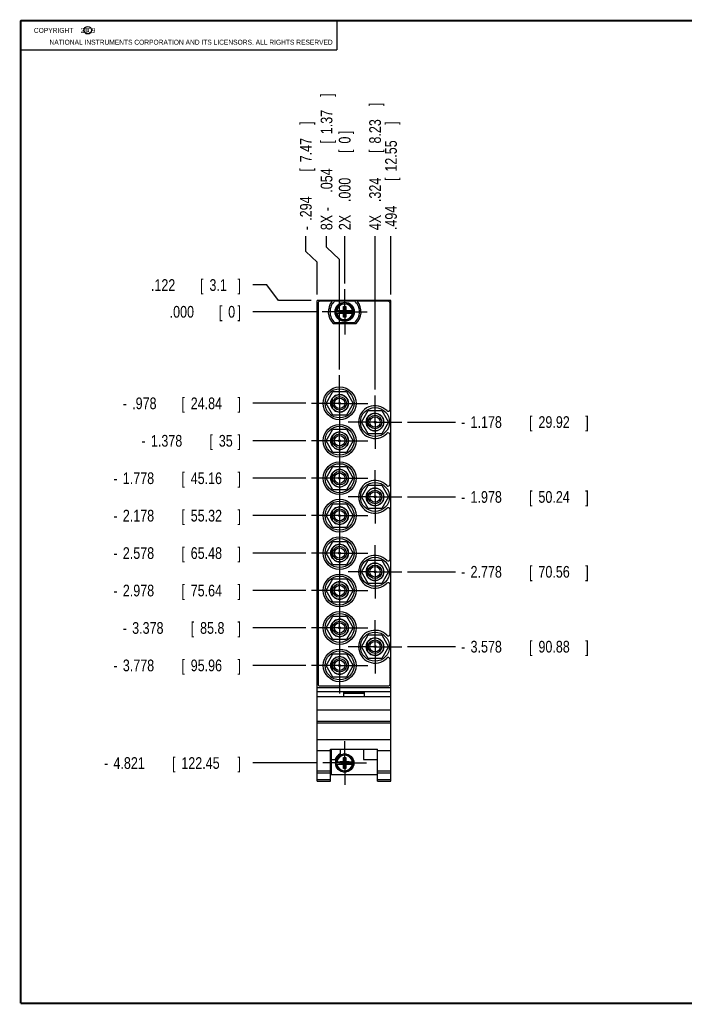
# Model space of a CAD drawing. Header units: inches. Extents: x 0.2 to 16.8, y 0.1 to 10.8.
# Tile 1 of 10: x 0.2 to 7.3, y 0.2 to 10.8. Entities that reach past the tile are written whole.
import ezdxf

# ---------------------------------------------------------------- set-up
doc = ezdxf.new("R2010")
doc.units = ezdxf.units.IN
doc.header["$LTSCALE"] = 0.935
doc.header["$MEASUREMENT"] = 0
doc.linetypes.add('CENTER', pattern=[0.6, 0.375, -0.075, 0.075, -0.075])
doc.layers.get('0').update_dxf_attribs({"linetype": 'CONTINUOUS'})
doc.layers.add('DEFAULT_1', color=7, linetype='CENTER')
doc.layers.add('DIMENSIONS', color=7, linetype='CONTINUOUS')
doc.styles.get("Standard").update_dxf_attribs({"font": 'txt', "width": 0.8})
doc.dimstyles.new('DIMSTYLE_1', dxfattribs={"dimtxt": 0.125, "dimasz": 0.18, "dimexe": 0.18, "dimexo": 0.0625, "dimgap": 0.09, "dimtad": 0, "dimtih": 1, "dimtoh": 1, "dimdec": 3, "dimzin": 4, "dimdsep": 46, "dimtxsty": 'STANDARD', "dimblk": '_FILLED', "dimblk1": '_FILLED', "dimblk2": '_FILLED', "dimcen": 0.09, "dimadec": 0, "dimazin": 0, "dimtp": 0.001, "dimtm": 0.001, "dimtfac": 1, "dimtdec": 3, "dimtofl": 0, "dimtmove": 0, "dimatfit": 3, "dimldrblk": '_FILLED', "dimfxl": 1, "dimtolj": 1, "dimtzin": 4, "dimarcsym": 0})

# ---------------------------------------------------------------- blocks, each defined once
blk = doc.blocks.new('*D0')
at = {"layer": 'DIMENSIONS', "color": 2, "linetype": 'CONTINUOUS'}
for p, q in [((2.879, 7.934), (2.729, 7.934)), ((3.002, 7.77), (2.879, 7.934)), ((3.354, 7.77), (3.002, 7.77))]:
    blk.add_line(p, q, dxfattribs=at)
at = {"layer": 'DIMENSIONS', "color": 2, "linetype": 'CONTINUOUS', "width": 0.8}
for s, p in [('.122', (1.641, 7.871)), ('[', (2.166, 7.871)), ('3.1', (2.266, 7.871)), (']', (2.566, 7.871))]:
    blk.add_text(s, height=0.125, dxfattribs=at).set_placement(p)
blk = doc.blocks.new('_FILLED')
at = {"color": 0, "linetype": 'BYBLOCK'}
blk.add_solid([(0, 0), (-1, 0.174), (-1, -0.174)], dxfattribs=at)
blk = doc.blocks.new('*D1')
at = {"layer": 'DIMENSIONS', "color": 2, "linetype": 'CONTINUOUS'}
blk.add_line((3.294, 6.67), (2.729, 6.67), dxfattribs=at)
at = {"layer": 'DIMENSIONS', "color": 2, "linetype": 'CONTINUOUS', "width": 0.8}
for s, p in [('.978', (1.441, 6.607)), ('[', (1.966, 6.607)), ('24.84', (2.066, 6.607)), (']', (2.566, 6.607)), ('-', (1.341, 6.607))]:
    blk.add_text(s, height=0.125, dxfattribs=at).set_placement(p)
blk = doc.blocks.new('*D2')
at = {"layer": 'DIMENSIONS', "color": 2, "linetype": 'CONTINUOUS'}
blk.add_line((3.294, 6.27), (2.729, 6.27), dxfattribs=at)
at = {"layer": 'DIMENSIONS', "color": 2, "linetype": 'CONTINUOUS', "width": 0.8}
for s, p in [('1.378', (1.641, 6.207)), ('[', (2.266, 6.207)), ('35', (2.366, 6.207)), (']', (2.566, 6.207)), ('-', (1.541, 6.207))]:
    blk.add_text(s, height=0.125, dxfattribs=at).set_placement(p)
blk = doc.blocks.new('*D3')
at = {"layer": 'DIMENSIONS', "color": 2, "linetype": 'CONTINUOUS'}
blk.add_line((3.294, 5.87), (2.729, 5.87), dxfattribs=at)
at = {"layer": 'DIMENSIONS', "color": 2, "linetype": 'CONTINUOUS', "width": 0.8}
for s, p in [('1.778', (1.341, 5.807)), ('[', (1.966, 5.807)), ('45.16', (2.066, 5.807)), (']', (2.566, 5.807)), ('-', (1.241, 5.807))]:
    blk.add_text(s, height=0.125, dxfattribs=at).set_placement(p)
blk = doc.blocks.new('*D4')
at = {"layer": 'DIMENSIONS', "color": 2, "linetype": 'CONTINUOUS'}
blk.add_line((3.294, 5.47), (2.729, 5.47), dxfattribs=at)
at = {"layer": 'DIMENSIONS', "color": 2, "linetype": 'CONTINUOUS', "width": 0.8}
for s, p in [('2.178', (1.341, 5.407)), ('[', (1.966, 5.407)), ('55.32', (2.066, 5.407)), (']', (2.566, 5.407)), ('-', (1.241, 5.407))]:
    blk.add_text(s, height=0.125, dxfattribs=at).set_placement(p)
blk = doc.blocks.new('*D5')
at = {"layer": 'DIMENSIONS', "color": 2, "linetype": 'CONTINUOUS'}
blk.add_line((3.294, 5.07), (2.729, 5.07), dxfattribs=at)
at = {"layer": 'DIMENSIONS', "color": 2, "linetype": 'CONTINUOUS', "width": 0.8}
for s, p in [('-', (1.241, 5.007)), ('2.578', (1.341, 5.007)), ('[', (1.966, 5.007)), ('65.48', (2.066, 5.007)), (']', (2.566, 5.007))]:
    blk.add_text(s, height=0.125, dxfattribs=at).set_placement(p)
blk = doc.blocks.new('*D6')
at = {"layer": 'DIMENSIONS', "color": 2, "linetype": 'CONTINUOUS'}
blk.add_line((3.294, 4.67), (2.729, 4.67), dxfattribs=at)
at = {"layer": 'DIMENSIONS', "color": 2, "linetype": 'CONTINUOUS', "width": 0.8}
for s, p in [('2.978', (1.341, 4.607)), ('[', (1.966, 4.607)), ('75.64', (2.066, 4.607)), (']', (2.566, 4.607)), ('-', (1.241, 4.607))]:
    blk.add_text(s, height=0.125, dxfattribs=at).set_placement(p)
blk = doc.blocks.new('*D7')
at = {"layer": 'DIMENSIONS', "color": 2, "linetype": 'CONTINUOUS'}
blk.add_line((3.294, 4.27), (2.729, 4.27), dxfattribs=at)
at = {"layer": 'DIMENSIONS', "color": 2, "linetype": 'CONTINUOUS', "width": 0.8}
for s, p in [('3.378', (1.441, 4.207)), ('[', (2.066, 4.207)), ('85.8', (2.166, 4.207)), (']', (2.566, 4.207)), ('-', (1.341, 4.207))]:
    blk.add_text(s, height=0.125, dxfattribs=at).set_placement(p)
blk = doc.blocks.new('*D8')
at = {"layer": 'DIMENSIONS', "color": 2, "linetype": 'CONTINUOUS'}
blk.add_line((3.294, 3.87), (2.729, 3.87), dxfattribs=at)
at = {"layer": 'DIMENSIONS', "color": 2, "linetype": 'CONTINUOUS', "width": 0.8}
for s, p in [('3.778', (1.341, 3.807)), ('[', (1.966, 3.807)), ('95.96', (2.066, 3.807)), (']', (2.566, 3.807)), ('-', (1.241, 3.807))]:
    blk.add_text(s, height=0.125, dxfattribs=at).set_placement(p)
blk = doc.blocks.new('*D9')
at = {"layer": 'DIMENSIONS', "color": 2, "linetype": 'CONTINUOUS'}
blk.add_line((3.414, 2.827), (2.729, 2.827), dxfattribs=at)
at = {"layer": 'DIMENSIONS', "color": 2, "linetype": 'CONTINUOUS', "width": 0.8}
for s, p in [('4.821', (1.241, 2.764)), ('[', (1.866, 2.764)), ('122.45', (1.966, 2.764)), (']', (2.566, 2.764)), ('-', (1.141, 2.764))]:
    blk.add_text(s, height=0.125, dxfattribs=at).set_placement(p)
blk = doc.blocks.new('*D10')
at = {"layer": 'DIMENSIONS', "color": 2, "linetype": 'CONTINUOUS'}
blk.add_line((4.382, 6.47), (4.892, 6.47), dxfattribs=at)
at = {"layer": 'DIMENSIONS', "color": 2, "linetype": 'CONTINUOUS', "width": 0.8}
for s, p in [('1.178', (5.054, 6.407)), ('[', (5.679, 6.407)), ('29.92', (5.779, 6.407)), (']', (6.279, 6.407)), ('-', (4.954, 6.407))]:
    blk.add_text(s, height=0.125, dxfattribs=at).set_placement(p)
blk = doc.blocks.new('*D11')
at = {"layer": 'DIMENSIONS', "color": 2, "linetype": 'CONTINUOUS'}
blk.add_line((4.382, 5.67), (4.892, 5.67), dxfattribs=at)
at = {"layer": 'DIMENSIONS', "color": 2, "linetype": 'CONTINUOUS', "width": 0.8}
for s, p in [('1.978', (5.054, 5.607)), ('[', (5.679, 5.607)), ('50.24', (5.779, 5.607)), (']', (6.279, 5.607)), ('-', (4.954, 5.607))]:
    blk.add_text(s, height=0.125, dxfattribs=at).set_placement(p)
blk = doc.blocks.new('*D12')
at = {"layer": 'DIMENSIONS', "color": 2, "linetype": 'CONTINUOUS'}
blk.add_line((4.382, 4.87), (4.892, 4.87), dxfattribs=at)
at = {"layer": 'DIMENSIONS', "color": 2, "linetype": 'CONTINUOUS', "width": 0.8}
for s, p in [('-', (4.954, 4.807)), ('2.778', (5.054, 4.807)), ('[', (5.679, 4.807)), ('70.56', (5.779, 4.807)), (']', (6.279, 4.807))]:
    blk.add_text(s, height=0.125, dxfattribs=at).set_placement(p)
blk = doc.blocks.new('*D13')
at = {"layer": 'DIMENSIONS', "color": 2, "linetype": 'CONTINUOUS'}
blk.add_line((4.382, 4.07), (4.892, 4.07), dxfattribs=at)
at = {"layer": 'DIMENSIONS', "color": 2, "linetype": 'CONTINUOUS', "width": 0.8}
for s, p in [('3.578', (5.054, 4.007)), ('[', (5.679, 4.007)), ('90.88', (5.779, 4.007)), (']', (6.279, 4.007)), ('-', (4.954, 4.007))]:
    blk.add_text(s, height=0.125, dxfattribs=at).set_placement(p)
blk = doc.blocks.new('*D14')
at = {"layer": 'DIMENSIONS', "color": 2, "linetype": 'CONTINUOUS'}
blk.add_line((3.407, 7.648), (2.729, 7.648), dxfattribs=at)
at = {"layer": 'DIMENSIONS', "color": 2, "linetype": 'CONTINUOUS', "width": 0.8}
for s, p in [('.000', (1.841, 7.585)), ('[', (2.366, 7.585)), ('0', (2.466, 7.585)), (']', (2.566, 7.585))]:
    blk.add_text(s, height=0.125, dxfattribs=at).set_placement(p)
blk = doc.blocks.new('*D18')
at = {"layer": 'DIMENSIONS', "color": 2, "linetype": 'CONTINUOUS'}
for p, q in [((3.295, 8.292), (3.295, 8.457)), ((3.416, 8.177), (3.295, 8.292)), ((3.416, 7.832), (3.416, 8.177))]:
    blk.add_line(p, q, dxfattribs=at)
at = {"layer": 'DIMENSIONS', "color": 2, "linetype": 'CONTINUOUS', "width": 0.8}
for s, p in [(']', (3.358, 9.645)), ('7.47', (3.358, 9.245)), ('[', (3.358, 9.145)), ('.294', (3.358, 8.62)), ('-', (3.358, 8.52))]:
    blk.add_text(s, height=0.125, rotation=90, dxfattribs=at).set_placement(p)
blk = doc.blocks.new('*D19')
at = {"layer": 'DIMENSIONS', "color": 2, "linetype": 'CONTINUOUS'}
blk.add_line((4.034, 6.817), (4.034, 8.457), dxfattribs=at)
at = {"layer": 'DIMENSIONS', "color": 2, "linetype": 'CONTINUOUS', "width": 0.8}
for s, p in [(']', (4.097, 9.845)), ('8.23', (4.097, 9.445)), ('[', (4.097, 9.345)), ('.324', (4.097, 8.82)), ('4X ', (4.097, 8.52))]:
    blk.add_text(s, height=0.125, rotation=90, dxfattribs=at).set_placement(p)
blk = doc.blocks.new('*D20')
at = {"layer": 'DIMENSIONS', "color": 2, "linetype": 'CONTINUOUS'}
blk.add_line((4.204, 7.832), (4.204, 8.457), dxfattribs=at)
at = {"layer": 'DIMENSIONS', "color": 2, "linetype": 'CONTINUOUS', "width": 0.8}
for s, p in [(']', (4.267, 9.645)), ('12.55', (4.267, 9.145)), ('[', (4.267, 9.045)), ('.494', (4.267, 8.52))]:
    blk.add_text(s, height=0.125, rotation=90, dxfattribs=at).set_placement(p)
blk = doc.blocks.new('*D21')
at = {"layer": 'DIMENSIONS', "color": 2, "linetype": 'CONTINUOUS'}
blk.add_line((3.71, 7.951), (3.71, 8.457), dxfattribs=at)
at = {"layer": 'DIMENSIONS', "color": 2, "linetype": 'CONTINUOUS', "width": 0.8}
for s, p in [(']', (3.773, 9.545)), ('0', (3.773, 9.445)), ('[', (3.773, 9.345)), ('.000', (3.773, 8.82)), ('2X ', (3.773, 8.52))]:
    blk.add_text(s, height=0.125, rotation=90, dxfattribs=at).set_placement(p)
blk = doc.blocks.new('*D22')
at = {"layer": 'DIMENSIONS', "color": 2, "linetype": 'CONTINUOUS'}
for p, q in [((3.516, 8.337), (3.516, 8.457)), ((3.656, 8.208), (3.516, 8.337)), ((3.656, 7.032), (3.656, 8.208))]:
    blk.add_line(p, q, dxfattribs=at)
at = {"layer": 'DIMENSIONS', "color": 2, "linetype": 'CONTINUOUS', "width": 0.8}
for s, p in [(']', (3.579, 9.945)), ('1.37', (3.579, 9.545)), ('[', (3.579, 9.445)), ('.054', (3.579, 8.92)), ('8X -', (3.579, 8.52))]:
    blk.add_text(s, height=0.125, rotation=90, dxfattribs=at).set_placement(p)

msp = doc.modelspace()

# ---------------------------------------------------------------- linework, layer by layer
at = {"color": 2, "linetype": 'CONTINUOUS'}
for p, q in [((0.25, 10.7586), (3.625, 10.7586)), ((0.25, 10.7586), (0.25, 10.4456)), ((3.625, 10.7586), (3.625, 10.4456)), ((0.25, 10.4456), (3.625, 10.4456))]:
    msp.add_line(p, q, dxfattribs=at)
at = {"color": 7, "linetype": 'CONTINUOUS'}
for p, q in [((3.4161, 2.6319), (3.4161, 7.7696)), ((4.2041, 7.7696), (3.4161, 7.7696)), ((3.4261, 7.7396), (3.4261, 3.6696)), ((3.5756, 7.7596), (3.4461, 7.7596)), ((3.6063, 7.7661), (3.8138, 7.7661)), ((3.6963, 7.5905), (3.7238, 7.7047)), ((3.6963, 7.6613), (3.6963, 7.7047)), ((3.7238, 7.5905), (3.6963, 7.7047)), ((3.6963, 7.7047), (3.7238, 7.7047)), ((3.7238, 7.7047), (3.7238, 7.6613)), ((4.1741, 7.7596), (3.8445, 7.7596)), ((4.1941, 6.6053), (4.1941, 7.7396)), ((4.2041, 2.6319), (4.2041, 7.7696)), ((3.6154, 7.6613), (3.6983, 7.6613)), ((3.6154, 7.6338), (3.6983, 7.6338)), ((3.6615, 7.6359), (3.6615, 7.6593)), ((3.6615, 7.6359), (3.7586, 7.6593)), ((3.6983, 7.6593), (3.6615, 7.6593)), ((3.6615, 7.6593), (3.7586, 7.6359)), ((3.6615, 7.6359), (3.6983, 7.6359)), ((3.6963, 7.5905), (3.6963, 7.6338)), ((3.7238, 7.5905), (3.6963, 7.5905)), ((3.6983, 7.6613), (3.6983, 7.6593)), ((3.6983, 7.6359), (3.7218, 7.6593)), ((3.7218, 7.6359), (3.6983, 7.6593)), ((3.6983, 7.6338), (3.6983, 7.6359)), ((3.7218, 7.6613), (3.7218, 7.6593)), ((3.7218, 7.6613), (3.8047, 7.6613)), ((3.7586, 7.6593), (3.7218, 7.6593)), ((3.7218, 7.6338), (3.7218, 7.6359)), ((3.7218, 7.6359), (3.7586, 7.6359)), ((3.7218, 7.6338), (3.8047, 7.6338)), ((3.7238, 7.6338), (3.7238, 7.5905)), ((3.7586, 7.6359), (3.7586, 7.6593)), ((3.8283, 7.5186), (3.5918, 7.5186)), ((3.8138, 7.5291), (3.6063, 7.5291)), ((3.5117, 6.6696), (3.5839, 6.7946)), ((3.5839, 6.7946), (3.7282, 6.7946)), ((3.7282, 6.7946), (3.8004, 6.6696)), ((3.5839, 6.5446), (3.5117, 6.6696)), ((3.5756, 6.6216), (3.5756, 6.7176)), ((3.5796, 6.6158), (3.5796, 6.7233)), ((3.8004, 6.6696), (3.7282, 6.5446)), ((3.7282, 6.5446), (3.5839, 6.5446)), ((3.8897, 6.4696), (3.9619, 6.5946)), ((3.9576, 6.4158), (3.9576, 6.5233)), ((3.9619, 6.5946), (4.1062, 6.5946)), ((4.1062, 6.5946), (4.1784, 6.4696)), ((3.9619, 6.3446), (3.8897, 6.4696)), ((3.9536, 6.4216), (3.9536, 6.5176)), ((4.1784, 6.4696), (4.1062, 6.3446)), ((3.5117, 6.2696), (3.5839, 6.3946)), ((3.5756, 6.2216), (3.5756, 6.3176)), ((3.5796, 6.2158), (3.5796, 6.3233)), ((3.5839, 6.3946), (3.7282, 6.3946)), ((3.7282, 6.3946), (3.8004, 6.2696)), ((4.1062, 6.3446), (3.9619, 6.3446)), ((4.1941, 5.8053), (4.1941, 6.3338)), ((3.5839, 6.1446), (3.5117, 6.2696)), ((3.8004, 6.2696), (3.7282, 6.1446)), ((3.7282, 6.1446), (3.5839, 6.1446)), ((3.5117, 5.8696), (3.5839, 5.9946)), ((3.5756, 5.8216), (3.5756, 5.9176)), ((3.5796, 5.8158), (3.5796, 5.9233)), ((3.5839, 5.9946), (3.7282, 5.9946)), ((3.7282, 5.9946), (3.8004, 5.8696)), ((3.5839, 5.7446), (3.5117, 5.8696)), ((3.8004, 5.8696), (3.7282, 5.7446)), ((3.8897, 5.6696), (3.9619, 5.7946)), ((3.9619, 5.7946), (4.1062, 5.7946)), ((4.1062, 5.7946), (4.1784, 5.6696)), ((3.7282, 5.7446), (3.5839, 5.7446)), ((3.9536, 5.6216), (3.9536, 5.7176)), ((3.9576, 5.6158), (3.9576, 5.7233)), ((3.5117, 5.4696), (3.5839, 5.5946)), ((3.5839, 5.5946), (3.7282, 5.5946)), ((3.7282, 5.5946), (3.8004, 5.4696)), ((3.9619, 5.5446), (3.8897, 5.6696)), ((4.1784, 5.6696), (4.1062, 5.5446)), ((3.5756, 5.4216), (3.5756, 5.5176)), ((3.5796, 5.4158), (3.5796, 5.5233)), ((4.1062, 5.5446), (3.9619, 5.5446)), ((4.1941, 5.0053), (4.1941, 5.5338)), ((3.5839, 5.3446), (3.5117, 5.4696)), ((3.8004, 5.4696), (3.7282, 5.3446)), ((3.7282, 5.3446), (3.5839, 5.3446)), ((3.5117, 5.0696), (3.5839, 5.1946)), ((3.5839, 5.1946), (3.7282, 5.1946)), ((3.7282, 5.1946), (3.8004, 5.0696)), ((3.5839, 4.9446), (3.5117, 5.0696)), ((3.5756, 5.0216), (3.5756, 5.1176)), ((3.5796, 5.0158), (3.5796, 5.1233)), ((3.8004, 5.0696), (3.7282, 4.9446)), ((3.7282, 4.9446), (3.5839, 4.9446)), ((3.8897, 4.8696), (3.9619, 4.9946)), ((3.9619, 4.9946), (4.1062, 4.9946)), ((4.1062, 4.9946), (4.1784, 4.8696)), ((3.9619, 4.7446), (3.8897, 4.8696)), ((3.9536, 4.8216), (3.9536, 4.9176)), ((3.9576, 4.8158), (3.9576, 4.9233)), ((4.1784, 4.8696), (4.1062, 4.7446)), ((3.5117, 4.6696), (3.5839, 4.7946)), ((3.5839, 4.7946), (3.7282, 4.7946)), ((3.7282, 4.7946), (3.8004, 4.6696)), ((4.1062, 4.7446), (3.9619, 4.7446)), ((3.5839, 4.5446), (3.5117, 4.6696)), ((3.5756, 4.6216), (3.5756, 4.7176)), ((3.5796, 4.6158), (3.5796, 4.7233)), ((3.8004, 4.6696), (3.7282, 4.5446)), ((4.1941, 4.2053), (4.1941, 4.7338)), ((3.7282, 4.5446), (3.5839, 4.5446)), ((3.5117, 4.2696), (3.5839, 4.3946)), ((3.5756, 4.2216), (3.5756, 4.3176)), ((3.5796, 4.2158), (3.5796, 4.3233)), ((3.5839, 4.3946), (3.7282, 4.3946)), ((3.7282, 4.3946), (3.8004, 4.2696)), ((3.5839, 4.1446), (3.5117, 4.2696)), ((3.8004, 4.2696), (3.7282, 4.1446)), ((3.7282, 4.1446), (3.5839, 4.1446)), ((3.8897, 4.0696), (3.9619, 4.1946)), ((3.9536, 4.0216), (3.9536, 4.1176)), ((3.9576, 4.0158), (3.9576, 4.1233)), ((3.9619, 4.1946), (4.1062, 4.1946)), ((4.1062, 4.1946), (4.1784, 4.0696)), ((3.9619, 3.9446), (3.8897, 4.0696)), ((4.1784, 4.0696), (4.1062, 3.9446)), ((3.5117, 3.8696), (3.5839, 3.9946)), ((3.5756, 3.8216), (3.5756, 3.9176)), ((3.5796, 3.8158), (3.5796, 3.9233)), ((3.5839, 3.9946), (3.7282, 3.9946)), ((3.7282, 3.9946), (3.8004, 3.8696)), ((4.1062, 3.9446), (3.9619, 3.9446)), ((4.1941, 3.6696), (4.1941, 3.9338)), ((3.5839, 3.7446), (3.5117, 3.8696)), ((3.8004, 3.8696), (3.7282, 3.7446)), ((3.7282, 3.7446), (3.5839, 3.7446)), ((3.4161, 3.6339), (4.2041, 3.6339)), ((3.4161, 3.5909), (4.2041, 3.5909)), ((3.4461, 3.6496), (4.1741, 3.6496)), ((3.7001, 3.5809), (3.9201, 3.5809)), ((3.7001, 3.5339), (3.7001, 3.5809)), ((3.9201, 3.5339), (3.9201, 3.5809)), ((4.2041, 3.5339), (3.4161, 3.5339)), ((3.7001, 3.5739), (3.9201, 3.5739)), ((3.4161, 3.3939), (4.2041, 3.3939)), ((3.4161, 3.2739), (4.2041, 3.2739)), ((3.4161, 3.2543), (4.2041, 3.2543)), ((3.4161, 3.0786), (4.2041, 3.0786)), ((3.4161, 2.9589), (3.5581, 2.9589)), ((3.5581, 2.9741), (4.0621, 2.9741)), ((3.5581, 2.6319), (3.5581, 2.9741)), ((3.5641, 2.9741), (3.5641, 2.7049)), ((3.6611, 2.9741), (3.6611, 2.9242)), ((3.9111, 2.9741), (3.9111, 2.8649)), ((4.0621, 2.6319), (4.0621, 2.9741)), ((4.0621, 2.9589), (4.2041, 2.9589)), ((3.5641, 2.8649), (3.6079, 2.8649)), ((3.6154, 2.8406), (3.6983, 2.8406)), ((3.6963, 2.8839), (3.7238, 2.8839)), ((3.7238, 2.7698), (3.6963, 2.8839)), ((3.6963, 2.8406), (3.6963, 2.8839)), ((3.6963, 2.7698), (3.7238, 2.8839)), ((3.6983, 2.8406), (3.6983, 2.8386)), ((3.7218, 2.8406), (3.8047, 2.8406)), ((3.7218, 2.8406), (3.7218, 2.8386)), ((3.7238, 2.8839), (3.7238, 2.8406)), ((3.9111, 2.8649), (4.0621, 2.8649)), ((3.4161, 2.7419), (3.5581, 2.7419)), ((3.6154, 2.8131), (3.6983, 2.8131)), ((3.6615, 2.8151), (3.7586, 2.8386)), ((3.6983, 2.8386), (3.6615, 2.8386)), ((3.6615, 2.8386), (3.7586, 2.8151)), ((3.6615, 2.8151), (3.6615, 2.8386)), ((3.6615, 2.8151), (3.6983, 2.8151)), ((3.6963, 2.7698), (3.6963, 2.8131)), ((3.7238, 2.7698), (3.6963, 2.7698)), ((3.7218, 2.8151), (3.6983, 2.8386)), ((3.6983, 2.8151), (3.7218, 2.8386)), ((3.6983, 2.8131), (3.6983, 2.8151)), ((3.7586, 2.8386), (3.7218, 2.8386)), ((3.7218, 2.8151), (3.7586, 2.8151)), ((3.7218, 2.8131), (3.7218, 2.8151)), ((3.7218, 2.8131), (3.8047, 2.8131)), ((3.7238, 2.8131), (3.7238, 2.7698)), ((3.7586, 2.8151), (3.7586, 2.8386)), ((4.0621, 2.7419), (4.2041, 2.7419)), ((3.4161, 2.7226), (3.5581, 2.7226)), ((3.4161, 2.6498), (3.5581, 2.6498)), ((3.4161, 2.6319), (3.5581, 2.6319)), ((3.5641, 2.7049), (4.0621, 2.7049)), ((4.0621, 2.7226), (4.2041, 2.7226)), ((4.0621, 2.6498), (4.2041, 2.6498)), ((4.0621, 2.6319), (4.2041, 2.6319))]:
    msp.add_line(p, q, dxfattribs=at)
at = {"color": 7, "linetype": 'CONTINUOUS', "const_width": 0.02}
for points in [[(0.25, 10.7586), (0.25, 0.2586)], [(16.75, 10.7586), (0.25, 10.7586)], [(0.25, 0.2586), (16.75, 0.2586)]]:
    msp.add_lwpolyline(points, dxfattribs=at)
at = {"color": 2, "linetype": 'CONTINUOUS'}
msp.add_circle((0.9659, 10.6562), 0.0403, dxfattribs=at)
at = {"color": 7, "linetype": 'CONTINUOUS'}
for centre, radius in [((3.7101, 7.6476), 0.1025), ((3.7101, 7.6476), 0.098), ((3.6561, 6.6696), 0.175), ((3.6561, 6.6696), 0.155), ((3.6561, 6.6696), 0.094), ((3.6561, 6.6696), 0.0725), ((3.6561, 6.6696), 0.0558), ((3.6561, 6.6696), 0.0103), ((4.0341, 6.4696), 0.155), ((4.0341, 6.4696), 0.094), ((4.0341, 6.4696), 0.0725), ((4.0341, 6.4696), 0.0558), ((3.6561, 6.2696), 0.175), ((3.6561, 6.2696), 0.155), ((4.0341, 6.4696), 0.0103), ((3.6561, 6.2696), 0.094), ((3.6561, 6.2696), 0.0725), ((3.6561, 6.2696), 0.0558), ((3.6561, 6.2696), 0.0103), ((3.6561, 5.8696), 0.175), ((3.6561, 5.8696), 0.155), ((3.6561, 5.8696), 0.094), ((3.6561, 5.8696), 0.0725), ((3.6561, 5.8696), 0.0558), ((3.6561, 5.8696), 0.0103), ((4.0341, 5.6696), 0.155), ((4.0341, 5.6696), 0.094), ((4.0341, 5.6696), 0.0725), ((4.0341, 5.6696), 0.0558), ((3.6561, 5.4696), 0.175), ((3.6561, 5.4696), 0.155), ((4.0341, 5.6696), 0.0103), ((3.6561, 5.4696), 0.094), ((3.6561, 5.4696), 0.0725), ((3.6561, 5.4696), 0.0558), ((3.6561, 5.4696), 0.0103), ((3.6561, 5.0696), 0.175), ((3.6561, 5.0696), 0.155), ((3.6561, 5.0696), 0.094), ((3.6561, 5.0696), 0.0725), ((3.6561, 5.0696), 0.0558), ((3.6561, 5.0696), 0.0103), ((4.0341, 4.8696), 0.155), ((4.0341, 4.8696), 0.094), ((3.6561, 4.6696), 0.175), ((4.0341, 4.8696), 0.0725), ((4.0341, 4.8696), 0.0558), ((4.0341, 4.8696), 0.0103), ((3.6561, 4.6696), 0.155), ((3.6561, 4.6696), 0.094), ((3.6561, 4.6696), 0.0725), ((3.6561, 4.6696), 0.0558), ((3.6561, 4.6696), 0.0103), ((3.6561, 4.2696), 0.175), ((3.6561, 4.2696), 0.155), ((3.6561, 4.2696), 0.094), ((3.6561, 4.2696), 0.0725), ((3.6561, 4.2696), 0.0558), ((3.6561, 4.2696), 0.0103), ((4.0341, 4.0696), 0.155), ((4.0341, 4.0696), 0.094), ((4.0341, 4.0696), 0.0725), ((4.0341, 4.0696), 0.0558), ((3.6561, 3.8696), 0.175), ((3.6561, 3.8696), 0.155), ((4.0341, 4.0696), 0.0103), ((3.6561, 3.8696), 0.094), ((3.6561, 3.8696), 0.0725), ((3.6561, 3.8696), 0.0558), ((3.6561, 3.8696), 0.0103), ((3.7101, 2.8269), 0.098)]:
    msp.add_circle(centre, radius, dxfattribs=at)
for centre, radius, start, end in [((3.4461, 7.7396), 0.02, 90, 180), ((3.7101, 7.6476), 0.175, 140.20818, 227.4886), ((3.7101, 7.6476), 0.1575, 131.20295, 228.79705), ((3.7101, 7.6476), 0.1575, 311.20295, 48.79705), ((3.7101, 7.6476), 0.175, 312.5114, 39.79182), ((4.1741, 7.7396), 0.02, 0, 90), ((3.7101, 7.6476), 0.0956, 171.71661, 188.28339), ((3.7101, 7.6476), 0.0956, 351.71661, 8.28339), ((3.6561, 6.6696), 0.0935, 215.0968, 144.9032), ((4.0341, 6.4696), 0.175, 44.11462, 315.88538), ((4.0341, 6.4696), 0.0935, 215.0968, 144.9032), ((4.1741, 6.6053), 0.02, 224.11462, 360), ((3.6561, 6.2696), 0.0935, 215.0968, 144.9032), ((4.1741, 6.3338), 0.02, 0, 135.88538), ((3.6561, 5.8696), 0.0935, 215.0968, 144.9032), ((4.0341, 5.6696), 0.175, 44.11462, 315.88538), ((4.1741, 5.8053), 0.02, 224.11462, 360), ((4.0341, 5.6696), 0.0935, 215.0968, 144.9032), ((3.6561, 5.4696), 0.0935, 215.0968, 144.9032), ((4.1741, 5.5338), 0.02, 0, 135.88538), ((3.6561, 5.0696), 0.0935, 215.0968, 144.9032), ((4.0341, 4.8696), 0.175, 44.11462, 315.88538), ((4.0341, 4.8696), 0.0935, 215.0968, 144.9032), ((4.1741, 5.0053), 0.02, 224.11462, 360), ((3.6561, 4.6696), 0.0935, 215.0968, 144.9032), ((4.1741, 4.7338), 0.02, 0, 135.88538), ((3.6561, 4.2696), 0.0935, 215.0968, 144.9032), ((4.0341, 4.0696), 0.175, 44.11462, 315.88538), ((4.0341, 4.0696), 0.0935, 215.0968, 144.9032), ((4.1741, 4.2053), 0.02, 224.11462, 360), ((3.6561, 3.8696), 0.0935, 215.0968, 144.9032), ((4.1741, 3.9338), 0.02, 0, 135.88538), ((3.4461, 3.6696), 0.02, 180, 270), ((4.1741, 3.6696), 0.02, 270, 360), ((3.7101, 2.8269), 0.109, 116.71426, 159.59683), ((3.7101, 2.8269), 0.0956, 171.71661, 188.28339), ((3.7101, 2.8269), 0.0956, 351.71661, 8.28339)]:
    msp.add_arc(centre, radius, start, end, dxfattribs=at)
at = {"color": 9, "linetype": 'CONTINUOUS'}
for centre, radius, start, end in [((3.7101, 7.6476), 0.0947, 8.36374, 171.63626), ((3.7101, 7.6476), 0.0832, 9.53359, 170.46641), ((3.7101, 7.6476), 0.0947, 188.36374, 351.63626), ((3.7101, 7.6476), 0.0832, 189.53359, 350.46641), ((3.7101, 2.8269), 0.0947, 8.36374, 171.63626), ((3.7101, 2.8269), 0.0832, 9.53359, 170.46641), ((3.7101, 2.8269), 0.0947, 188.36374, 351.63626), ((3.7101, 2.8269), 0.0832, 189.53359, 350.46641)]:
    msp.add_arc(centre, radius, start, end, dxfattribs=at)
at = {"layer": 'DEFAULT_1', "color": 7, "linetype": 'CENTER'}
for p, q in [((3.7101, 7.6476), (3.7101, 7.8886)), ((3.7101, 7.6476), (3.4691, 7.6476)), ((3.7101, 7.6476), (3.7101, 7.4066)), ((3.7101, 7.6476), (3.9511, 7.6476)), ((3.6561, 6.8921), (3.6561, 6.9696)), ((3.6561, 6.6696), (3.6561, 6.8921)), ((4.0341, 6.4696), (4.0341, 6.7546)), ((3.4336, 6.6696), (3.3561, 6.6696)), ((3.6561, 6.6696), (3.4336, 6.6696)), ((3.6561, 6.6696), (3.6561, 6.4471)), ((3.6561, 6.6696), (3.8786, 6.6696)), ((3.8786, 6.6696), (3.9561, 6.6696)), ((3.6561, 6.4471), (3.6561, 6.3696)), ((4.0341, 6.4696), (3.7491, 6.4696)), ((4.0341, 6.4696), (4.0341, 6.1846)), ((4.0341, 6.4696), (4.3191, 6.4696)), ((3.6561, 6.2696), (3.6561, 6.3696)), ((3.6561, 6.2696), (3.3561, 6.2696)), ((3.6561, 6.2696), (3.6561, 5.9696)), ((3.6561, 6.2696), (3.9561, 6.2696)), ((3.6561, 5.8696), (3.6561, 5.9696)), ((4.0341, 5.6696), (4.0341, 5.9546)), ((3.6561, 5.8696), (3.3561, 5.8696)), ((3.6561, 5.8696), (3.6561, 5.5696)), ((3.6561, 5.8696), (3.9561, 5.8696)), ((4.0341, 5.6696), (3.7491, 5.6696)), ((4.0341, 5.6696), (4.0341, 5.3846)), ((4.0341, 5.6696), (4.3191, 5.6696)), ((3.6561, 5.4696), (3.6561, 5.5696)), ((3.6561, 5.4696), (3.3561, 5.4696)), ((3.6561, 5.4696), (3.6561, 5.1696)), ((3.6561, 5.4696), (3.9561, 5.4696)), ((3.6561, 5.0696), (3.6561, 5.1696)), ((3.6561, 5.0696), (3.3561, 5.0696)), ((3.6561, 5.0696), (3.6561, 4.7696)), ((3.6561, 5.0696), (3.9561, 5.0696)), ((4.0341, 4.8696), (4.0341, 5.1546)), ((4.0341, 4.8696), (3.7491, 4.8696)), ((4.0341, 4.8696), (4.3191, 4.8696)), ((4.0341, 4.8696), (4.0341, 4.5846)), ((3.6561, 4.6696), (3.6561, 4.7696)), ((3.6561, 4.6696), (3.3561, 4.6696)), ((3.6561, 4.6696), (3.9561, 4.6696)), ((3.6561, 4.6696), (3.6561, 4.3696)), ((3.6561, 4.2696), (3.6561, 4.3696)), ((4.0341, 4.0696), (4.0341, 4.3546)), ((3.6561, 4.2696), (3.3561, 4.2696)), ((3.6561, 4.2696), (3.9561, 4.2696)), ((3.6561, 4.2696), (3.6561, 3.9696)), ((4.0341, 4.0696), (3.7491, 4.0696)), ((4.0341, 4.0696), (4.3191, 4.0696)), ((4.0341, 4.0696), (4.0341, 3.7846)), ((3.6561, 3.8696), (3.6561, 3.9696)), ((3.6561, 3.8696), (3.3561, 3.8696)), ((3.6561, 3.8696), (3.9561, 3.8696)), ((3.6561, 3.8696), (3.6561, 3.5696)), ((3.7101, 2.8269), (3.7101, 3.0609)), ((3.7101, 2.8269), (3.4761, 2.8269)), ((3.7101, 2.8269), (3.9441, 2.8269)), ((3.7101, 2.8269), (3.7101, 2.5929))]:
    msp.add_line(p, q, dxfattribs=at)

# ---------------------------------------------------------------- texts
at = {"color": 2, "linetype": 'CONTINUOUS', "width": 0.8}
for s, p in [('c', (0.946, 10.6363)), ('NATIONAL INSTRUMENTS CORPORATION AND ITS LICENSORS. ALL RIGHTS RESERVED', (0.5583, 10.5016))]:
    msp.add_text(s, height=0.053, dxfattribs=at).set_placement(p)
at = {"color": 2, "linetype": 'CONTINUOUS', "insert": (0.3125, 10.6805), "char_height": 0.053, "width": 0.8904, "attachment_point": 1}
msp.add_mtext('    COPYRIGHT    2009', dxfattribs=at)

# ---------------------------------------------------------------- dimensions: what is measured, and where the dimension line sits
at = {"layer": 'DIMENSIONS', "color": 2, "linetype": 'CONTINUOUS'}
for feature_location, offset, dtype, origin, text, picture, middle in [((3.6560514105, 7.032066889), (-0.1399393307, 1.425), 0, (3.7100514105, 7.888566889), '8X -<>', '*D22', (3.5161120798, 9.282066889)), ((4.0341, 6.8171), (0, 1.64), 1, (3.7101, 7.8886), '4X <>', '*D19', (4.0341, 9.2321)), ((3.4160514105, 7.832066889), (-0.1209261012, 0.625), 0, (3.7100514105, 7.888566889), '-<>', '*D18', (3.2951253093, 9.132066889)), ((3.7100514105, 7.951066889), (0, 0.506), 1, (3.7100514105, 7.888566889), '2X <>', '*D21', (3.7100514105, 9.082066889)), ((3.4136, 2.8269), (-0.685, 0), 0, (3.4691, 7.6476), '-<>', '*D9', (1.9036, 2.8269)), ((3.2936, 5.8696), (-0.565, 0), 0, (3.4691, 7.6476), '-<>', '*D3', (1.9536, 5.8696)), ((3.2936, 5.4696), (-0.565, 0), 0, (3.4691, 7.6476), '-<>', '*D4', (1.9536, 5.4696)), ((3.2936, 5.0696), (-0.565, 0), 0, (3.4691, 7.6476), '-<>', '*D5', (1.9536, 5.0696)), ((3.2936, 4.6696), (-0.565, 0), 0, (3.4691, 7.6476), '-<>', '*D6', (1.9536, 4.6696)), ((3.2936, 3.8696), (-0.565, 0), 0, (3.4691, 7.6476), '-<>', '*D8', (1.9536, 3.8696)), ((3.2936, 6.6696), (-0.565, 0), 0, (3.4691, 7.6476), '-<>', '*D1', (2.0036, 6.6696)), ((3.2936, 4.2696), (-0.565, 0), 0, (3.4691, 7.6476), '-<>', '*D7', (2.0036, 4.2696)), ((3.2936, 6.2696), (-0.565, 0), 0, (3.4691, 7.6476), '-<>', '*D2', (2.1036, 6.2696)), ((4.3816, 6.4696), (0.51, 0), 0, (3.7101, 7.6476), '-<>', '*D10', (5.6666, 6.4696)), ((4.3816, 5.6696), (0.51, 0), 0, (3.7101, 7.6476), '-<>', '*D11', (5.6666, 5.6696)), ((4.3816, 4.8696), (0.51, 0), 0, (3.7101, 7.6476), '-<>', '*D12', (5.6666, 4.8696)), ((4.3816, 4.0696), (0.51, 0), 0, (3.7101, 7.6476), '-<>', '*D13', (5.6666, 4.0696))]:
    dim = msp.add_ordinate_dim(feature_location=feature_location, offset=offset, dtype=dtype, origin=origin, text=text, dimstyle='DIMSTYLE_1', dxfattribs=at)
    dim.commit()
    dim.dimension.update_dxf_attribs({"geometry": picture, "text_midpoint": middle})
for feature_location, offset, dtype, origin, picture, middle in [((4.2041, 7.8321), (0, 0.625), 1, (3.7101, 7.8886), '*D20', (4.2041, 9.1321)), ((3.3536, 7.7696), (-0.625, 0.164), 0, (3.4691, 7.6476), '*D0', (2.1536, 7.9335)), ((3.4065514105, 7.647566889), (-0.678, 0), 0, (3.4690514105, 7.647566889), '*D14', (2.2535514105, 7.647566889))]:
    dim = msp.add_ordinate_dim(feature_location=feature_location, offset=offset, dtype=dtype, origin=origin, dimstyle='DIMSTYLE_1', dxfattribs=at)
    dim.commit()
    dim.dimension.update_dxf_attribs({"geometry": picture, "text_midpoint": middle})

doc.saveas('drawing.dxf')
